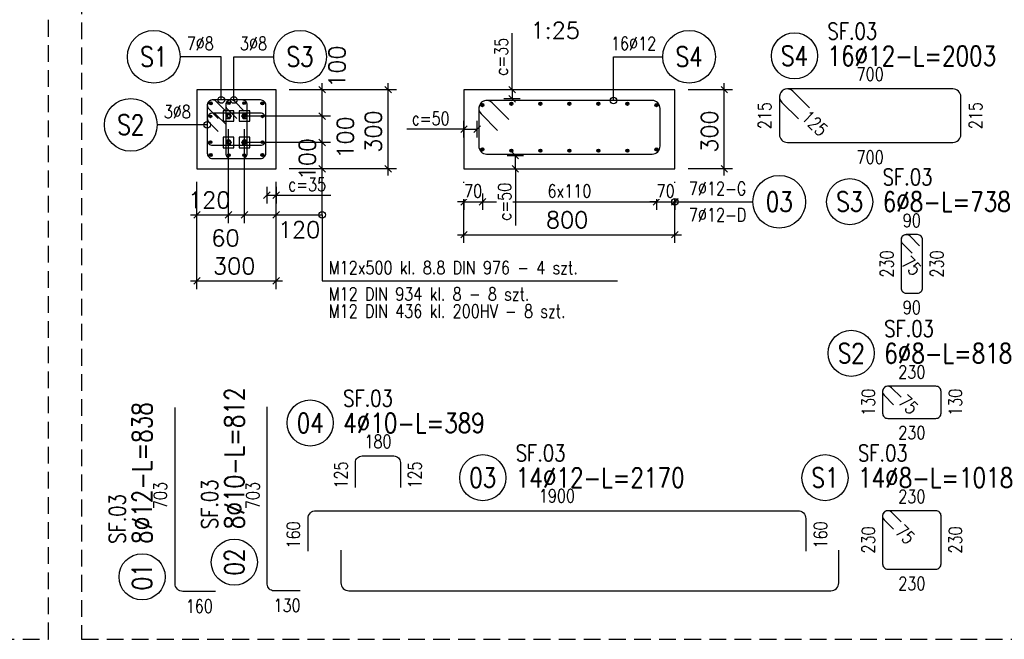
# Model space of a CAD drawing. Header units: millimetres. Extents: x -62590 to 46238, y 147773 to 522018.
# Tile 37 of 92: x 5435 to 9170, y 245287 to 247638. Entities that reach past the tile are written whole.
import ezdxf
from ezdxf.enums import TextEntityAlignment as Align

# ---------------------------------------------------------------- set-up
doc = ezdxf.new("R2010")
doc.units = ezdxf.units.MM
doc.linetypes.add('ACAD_ISO02W100', pattern=[15, 12, -3])
doc.linetypes.add('HIDDEN', pattern=[9.525, 6.35, -3.175])
for name, color, linetype in [('AS_DIM_ON', 7, 'Continuous'), ('e-cad_cienkie', 1, 'Continuous'), ('e-cad_kontur', 2, 'Continuous'), ('e-cad_opisy', 7, 'Continuous'), ('e-cad_prety_przekroj', 4, 'Continuous'), ('e-cad_prety_widok', 3, 'Continuous'), ('e-cad_strzemiona', 3, 'Continuous'), ('e-cad_ukryte', 1, 'HIDDEN'), ('e-cad_wymiary', 1, 'Continuous')]:
    doc.layers.add(name, color=color, linetype=linetype)
doc.layers.add('e-cad_rzutnie', color=61, linetype='Continuous', plot=False)
doc.styles.add('e-cad_1', font='simplex.shx', dxfattribs={"width": 0.8})
doc.styles.add('Simplex.shx', font='simplex.shx', dxfattribs={"height": 2})
doc.dimstyles.new('e-cad_1_25_[mm]', dxfattribs={"dimscale": 25, "dimtxt": 2, "dimasz": 1, "dimexe": 1.25, "dimexo": 0.625, "dimtad": 1, "dimdec": 0, "dimrnd": 1, "dimzin": 1, "dimtxsty": 'e-cad_1', "dimblk": 'OBLIQUE', "dimcen": 2.5, "dimclrd": 8, "dimclre": 8, "dimclrt": 1, "dimadec": 0, "dimazin": 0, "dimtfac": 1, "dimtix": 1, "dimtmove": 1, "dimatfit": 3, "dimfxl": 1.25, "dimfxlon": 1, "dimtfill": 1, "dimarcsym": 0})

# ---------------------------------------------------------------- blocks, each defined once
blk = doc.blocks.new('_Oblique')
at = {"color": 0, "linetype": 'ByBlock', "lineweight": -2}
blk.add_line((-0.5, -0.5), (0.5, 0.5), dxfattribs=at)
blk = doc.blocks.new('*D111')
at = {"layer": 'Defpoints', "color": 0, "ltscale": 40}
for p in [(7190.5, 247145.4), (7120.6, 247072), (7190.5, 246947)]:
    blk.add_point(p, dxfattribs=at)
at = {"layer": 'e-cad_wymiary', "color": 8, "lineweight": -2, "ltscale": 10}
for p, q in [((7120.6, 246978.3), (7120.6, 246915.8)), ((7190.5, 246978.3), (7190.5, 246915.8)), ((7120.6, 246947), (7095.6, 246947)), ((7120.6, 246947), (7190.5, 246947)), ((7190.5, 246947), (7215.5, 246947))]:
    blk.add_line(p, q, dxfattribs=at)
at = {"layer": 'e-cad_wymiary', "color": 8, "lineweight": -2, "ltscale": 40, "xscale": 25, "yscale": 25, "zscale": 25}
blk.add_blockref('_Oblique', (7120.6, 246947), dxfattribs=at)
at = {"layer": 'e-cad_wymiary', "color": 8, "lineweight": -2, "ltscale": 40, "xscale": 25, "yscale": 25, "zscale": 25, "rotation": 180}
blk.add_blockref('_Oblique', (7190.5, 246947), dxfattribs=at)
at = {"layer": 'e-cad_wymiary', "color": 1, "ltscale": 40, "insert": (7155.5, 246987.7), "char_height": 50, "attachment_point": 5, "style": 'e-cad_1', "bg_fill": 3, "box_fill_scale": 1.1, "bg_fill_color": 257, "bg_fill_transparency": 0}
blk.add_mtext('70', dxfattribs=at)
blk = doc.blocks.new('*D112')
at = {"layer": 'Defpoints', "color": 0, "ltscale": 40}
for p in [(7190.5, 247145.4), (7850.7, 247145.4), (7850.7, 246947)]:
    blk.add_point(p, dxfattribs=at)
at = {"layer": 'e-cad_wymiary', "color": 8, "lineweight": -2, "ltscale": 10}
for p, q in [((7190.5, 246978.3), (7190.5, 246915.8)), ((7850.7, 246978.3), (7850.7, 246915.8)), ((7190.5, 246947), (7850.7, 246947))]:
    blk.add_line(p, q, dxfattribs=at)
at = {"layer": 'e-cad_wymiary', "color": 8, "lineweight": -2, "ltscale": 40, "xscale": 25, "yscale": 25, "zscale": 25, "rotation": 180}
blk.add_blockref('_Oblique', (7190.5, 246947), dxfattribs=at)
at = {"layer": 'e-cad_wymiary', "color": 8, "lineweight": -2, "ltscale": 40, "xscale": 25, "yscale": 25, "zscale": 25}
blk.add_blockref('_Oblique', (7850.7, 246947), dxfattribs=at)
at = {"layer": 'e-cad_wymiary', "color": 1, "ltscale": 40, "insert": (7520.6, 246987.7), "char_height": 50, "attachment_point": 5, "style": 'e-cad_1', "bg_fill": 3, "box_fill_scale": 1.1, "bg_fill_color": 257, "bg_fill_transparency": 0}
blk.add_mtext('6x110', dxfattribs=at)
blk = doc.blocks.new('*D113')
at = {"layer": 'Defpoints', "color": 0, "ltscale": 40}
for p in [(7850.7, 247145.4), (7920.6, 247072), (7920.6, 246947)]:
    blk.add_point(p, dxfattribs=at)
at = {"layer": 'e-cad_wymiary', "color": 8, "lineweight": -2, "ltscale": 10}
for p, q in [((7850.7, 246978.3), (7850.7, 246915.8)), ((7920.6, 246978.3), (7920.6, 246915.8)), ((7850.7, 246947), (7825.7, 246947)), ((7850.7, 246947), (7920.6, 246947)), ((7920.6, 246947), (7945.6, 246947))]:
    blk.add_line(p, q, dxfattribs=at)
at = {"layer": 'e-cad_wymiary', "color": 8, "lineweight": -2, "ltscale": 40, "xscale": 25, "yscale": 25, "zscale": 25}
blk.add_blockref('_Oblique', (7850.7, 246947), dxfattribs=at)
at = {"layer": 'e-cad_wymiary', "color": 8, "lineweight": -2, "ltscale": 40, "xscale": 25, "yscale": 25, "zscale": 25, "rotation": 180}
blk.add_blockref('_Oblique', (7920.6, 246947), dxfattribs=at)
at = {"layer": 'e-cad_wymiary', "color": 1, "ltscale": 40, "insert": (7885.6, 246987.7), "char_height": 50, "attachment_point": 5, "style": 'e-cad_1', "bg_fill": 3, "box_fill_scale": 1.1, "bg_fill_color": 257, "bg_fill_transparency": 0}
blk.add_mtext('70', dxfattribs=at)
blk = doc.blocks.new('e-cad_ZelbetOpis_7')
blk.add_circle((5, 5), 3.5)
at = {"layer": 'e-cad_opisy', "style": 'e-cad_1', "width": 0.8, "flags": 1}
for tag, p in [('SREDNICA', (25, 8)), ('DLUGOSC', (25, 7.5)), ('KOD', (30, 8)), ('HAK_1', (30, 7.5)), ('SZT', (25, 7)), ('GATUNEK_STALI', (25, 6.5)), ('KLASA_STALI', (25, 6)), ('A', (30, 6.5)), ('HAK_2', (30, 7)), ('B', (30, 6)), ('OPIS_2', (25, 5.5)), ('C', (30, 5.5)), ('D', (30, 5)), ('E', (30, 4.5)), ('F', (30, 4)), ('R', (30, 3.5)), ('HAK_1_DLUGOSC', (30, 3)), ('HAK_2_DLUGOSC', (30, 2.5)), ('KIERUNEK', (30, 2))]:
    blk.add_attdef(tag, p, '', height=0.3, dxfattribs=at)
at = {"layer": 'e-cad_opisy', "style": 'e-cad_1', "width": 0.8}
blk.add_attdef('NR', text='', height=3, dxfattribs=at).set_placement((5, 3.5), align=Align.CENTER)
for tag, p in [('OPIS_1', (10, 3.5)), ('UWAGI', (10, -6))]:
    blk.add_attdef(tag, p, '', height=3, dxfattribs=at)
at = {"layer": 'e-cad_rzutnie', "style": 'e-cad_1', "width": 0.8}
blk.add_attdef('POZYCJA', (10, 7.5), '', height=2.5, dxfattribs=at)
blk = doc.blocks.new('e-cad_ZelbetOpisNiezliczalny_1L')
at = {"layer": 'e-cad_cienkie'}
blk.add_circle((-4, 0), 4, dxfattribs=at)
at = {"layer": 'e-cad_opisy', "ltscale": 0.04, "style": 'e-cad_1', "width": 0.8}
for tag, p in [('OPIS', (1, 1)), ('UWAGI', (1, -3))]:
    blk.add_attdef(tag, p, '', height=2, dxfattribs=at)
blk.add_attdef('NR', text='', height=3, dxfattribs=at).set_placement((-4, 0), align=Align.MIDDLE_CENTER)
blk = doc.blocks.new('e-cad_ZelbetOpisNiezliczalny_1P')
at = {"layer": 'e-cad_cienkie'}
blk.add_circle((4, 0), 4, dxfattribs=at)
at = {"layer": 'e-cad_opisy', "ltscale": 0.04, "style": 'e-cad_1', "width": 0.8}
for tag, p in [('OPIS', (-1, 1)), ('UWAGI', (-1, -3))]:
    blk.add_attdef(tag, text='', height=2, dxfattribs=at).set_placement(p, align=Align.RIGHT)
blk.add_attdef('NR', text='', height=3, dxfattribs=at).set_placement((4, 0), align=Align.MIDDLE_CENTER)
blk = doc.blocks.new('*D133')
at = {"layer": 'Defpoints', "color": 0, "ltscale": 40}
for p in [(7170.6, 247222), (7120.6, 247072), (7170.6, 247072)]:
    blk.add_point(p, dxfattribs=at)
at = {"layer": 'e-cad_wymiary', "color": 8, "lineweight": -2, "ltscale": 10}
for p, q in [((7120.6, 247190.8), (7120.6, 247253.3)), ((7170.6, 247190.8), (7170.6, 247253.3)), ((7120.6, 247222), (6904.3, 247222)), ((7120.6, 247222), (7170.6, 247222))]:
    blk.add_line(p, q, dxfattribs=at)
at = {"layer": 'e-cad_wymiary', "color": 8, "lineweight": -2, "ltscale": 40, "xscale": 25, "yscale": 25, "zscale": 25, "rotation": 180}
blk.add_blockref('_Oblique', (7120.6, 247222), dxfattribs=at)
at = {"layer": 'e-cad_wymiary', "color": 8, "lineweight": -2, "ltscale": 40, "xscale": 25, "yscale": 25, "zscale": 25}
blk.add_blockref('_Oblique', (7170.6, 247222), dxfattribs=at)
at = {"layer": 'e-cad_wymiary', "color": 1, "ltscale": 40, "insert": (6994.2, 247262.7), "char_height": 50, "attachment_point": 5, "style": 'e-cad_1', "bg_fill": 3, "box_fill_scale": 1.1, "bg_fill_color": 257, "bg_fill_transparency": 0}
blk.add_mtext('c=50', dxfattribs=at)
blk = doc.blocks.new('*D134')
at = {"layer": 'Defpoints', "color": 0, "ltscale": 40}
for p in [(7120.6, 247122), (7315.5, 247122), (7120.6, 247072)]:
    blk.add_point(p, dxfattribs=at)
at = {"layer": 'e-cad_wymiary', "color": 8, "lineweight": -2, "ltscale": 10}
for p, q in [((7284.2, 247122), (7346.7, 247122)), ((7315.5, 247072), (7315.5, 247122)), ((7284.2, 247072), (7346.7, 247072)), ((7315.5, 247072), (7315.5, 246857.1))]:
    blk.add_line(p, q, dxfattribs=at)
at = {"layer": 'e-cad_wymiary', "color": 8, "lineweight": -2, "ltscale": 40, "xscale": 25, "yscale": 25, "zscale": 25}
for p, rotation in [((7315.5, 247122), 90), ((7315.5, 247072), 270)]:
    blk.add_blockref('_Oblique', p, dxfattribs=dict(at, rotation=rotation))
at = {"layer": 'e-cad_wymiary', "color": 1, "ltscale": 40, "insert": (7274.9, 246947), "char_height": 50, "attachment_point": 5, "rotation": 90, "style": 'e-cad_1', "bg_fill": 3, "box_fill_scale": 1.1, "bg_fill_color": 257, "bg_fill_transparency": 0}
blk.add_mtext('c=50', dxfattribs=at)
blk = doc.blocks.new('*D135')
at = {"layer": 'Defpoints', "color": 0, "ltscale": 40}
for p in [(7920.6, 247372), (7303, 247337), (7920.6, 247337)]:
    blk.add_point(p, dxfattribs=at)
at = {"layer": 'e-cad_wymiary', "color": 8, "lineweight": -2, "ltscale": 10}
for p, q in [((7303, 247372), (7303, 247586.9)), ((7334.2, 247372), (7271.7, 247372)), ((7303, 247372), (7303, 247337)), ((7334.2, 247337), (7271.7, 247337))]:
    blk.add_line(p, q, dxfattribs=at)
at = {"layer": 'e-cad_wymiary', "color": 8, "lineweight": -2, "ltscale": 40, "xscale": 25, "yscale": 25, "zscale": 25}
for p, rotation in [((7303, 247372), 90), ((7303, 247337), 270)]:
    blk.add_blockref('_Oblique', p, dxfattribs=dict(at, rotation=rotation))
at = {"layer": 'e-cad_wymiary', "color": 1, "ltscale": 40, "insert": (7262.4, 247497), "char_height": 50, "attachment_point": 5, "rotation": 90, "style": 'e-cad_1', "bg_fill": 3, "box_fill_scale": 1.1, "bg_fill_color": 257, "bg_fill_transparency": 0}
blk.add_mtext('c=35', dxfattribs=at)
blk = doc.blocks.new('*D138')
at = {"layer": 'Defpoints', "color": 0, "ltscale": 40}
for p in [(6372.8, 247131), (6407.8, 247131), (6407.8, 246972)]:
    blk.add_point(p, dxfattribs=at)
at = {"layer": 'e-cad_wymiary', "color": 8, "lineweight": -2, "ltscale": 10}
for p, q in [((6372.8, 247003.3), (6372.8, 246940.8)), ((6372.8, 246972), (6407.8, 246972)), ((6407.8, 247003.3), (6407.8, 246940.8)), ((6407.8, 246972), (6615.5, 246972))]:
    blk.add_line(p, q, dxfattribs=at)
at = {"layer": 'e-cad_wymiary', "color": 8, "lineweight": -2, "ltscale": 40, "xscale": 25, "yscale": 25, "zscale": 25, "rotation": 180}
blk.add_blockref('_Oblique', (6372.8, 246972), dxfattribs=at)
at = {"layer": 'e-cad_wymiary', "color": 8, "lineweight": -2, "ltscale": 40, "xscale": 25, "yscale": 25, "zscale": 25}
blk.add_blockref('_Oblique', (6407.8, 246972), dxfattribs=at)
at = {"layer": 'e-cad_wymiary', "color": 1, "ltscale": 40, "insert": (6525.6, 247012.7), "char_height": 50, "attachment_point": 5, "style": 'e-cad_1', "bg_fill": 3, "box_fill_scale": 1.1, "bg_fill_color": 257, "bg_fill_transparency": 0}
blk.add_mtext('c=35', dxfattribs=at)

msp = doc.modelspace()

# ---------------------------------------------------------------- hatches: boundary and pattern name
at = {"layer": 'e-cad_prety_przekroj', "ltscale": 10}
h = msp.add_hatch(color=256, dxfattribs=at)
edge = h.paths.add_edge_path()
edge.add_arc((6159.8, 247320), 6, 0, 360)
h = msp.add_hatch(color=256, dxfattribs=at)
edge = h.paths.add_edge_path()
edge.add_arc((6229.1, 247320.7), 5, 0, 360)
h = msp.add_hatch(color=256, dxfattribs=at)
edge = h.paths.add_edge_path()
edge.add_arc((6286.5, 247320.7), 5, 0, 360, ccw=False)
h = msp.add_hatch(color=256, dxfattribs=at)
edge = h.paths.add_edge_path()
edge.add_arc((6355.8, 247320), 6, 0, 360)
h = msp.add_hatch(color=256, dxfattribs=at)
edge = h.paths.add_edge_path()
edge.add_arc((7190.5, 247313.6), 6, 0, 360)
h = msp.add_hatch(color=256, dxfattribs=at)
edge = h.paths.add_edge_path()
edge.add_arc((7300.5, 247318.6), 6, 0, 360)
h = msp.add_hatch(color=256, dxfattribs=at)
edge = h.paths.add_edge_path()
edge.add_arc((7410.5, 247318.6), 6, 0, 360)
h = msp.add_hatch(color=256, dxfattribs=at)
edge = h.paths.add_edge_path()
edge.add_arc((7520.5, 247318.6), 6, 0, 360)
h = msp.add_hatch(color=256, dxfattribs=at)
edge = h.paths.add_edge_path()
edge.add_arc((7630.5, 247318.6), 6, 0, 360)
h = msp.add_hatch(color=256, dxfattribs=at)
edge = h.paths.add_edge_path()
edge.add_arc((7740.5, 247318.6), 6, 0, 360)
h = msp.add_hatch(color=256, dxfattribs=at)
edge = h.paths.add_edge_path()
edge.add_arc((7850.7, 247313.6), 6, 0, 360)
h = msp.add_hatch(color=256, dxfattribs=at)
edge = h.paths.add_edge_path()
edge.add_arc((6159.1, 247270.7), 5, 0, 360)
h = msp.add_hatch(color=256, dxfattribs=at)
edge = h.paths.add_edge_path()
edge.add_arc((6356.5, 247270.7), 5, 0, 360, ccw=False)
h = msp.add_hatch(color=256, dxfattribs=at)
edge = h.paths.add_edge_path()
edge.add_arc((6159.1, 247173.3), 5, 0, 360, ccw=False)
h = msp.add_hatch(color=256, dxfattribs=at)
edge = h.paths.add_edge_path()
edge.add_arc((6356.5, 247173.3), 5, 0, 360)
h = msp.add_hatch(color=256, dxfattribs=at)
edge = h.paths.add_edge_path()
edge.add_arc((6159.8, 247124), 6, 0, 360)
h = msp.add_hatch(color=256, dxfattribs=at)
edge = h.paths.add_edge_path()
edge.add_arc((6229.1, 247123.3), 5, 0, 360, ccw=False)
h = msp.add_hatch(color=256, dxfattribs=at)
edge = h.paths.add_edge_path()
edge.add_arc((6286.5, 247123.3), 5, 0, 360)
h = msp.add_hatch(color=256, dxfattribs=at)
edge = h.paths.add_edge_path()
edge.add_arc((6355.8, 247124), 6, 0, 360)
h = msp.add_hatch(color=256, dxfattribs=at)
edge = h.paths.add_edge_path()
edge.add_arc((7190.5, 247145.4), 6, 0, 360)
h = msp.add_hatch(color=256, dxfattribs=at)
edge = h.paths.add_edge_path()
edge.add_arc((7850.7, 247145.4), 6, 0, 360)

# ---------------------------------------------------------------- linework, layer by layer
at = {"color": 252, "linetype": 'Continuous', "ltscale": 0.25}
for centre in [(6227.8, 247272), (6287.8, 247272), (6227.8, 247172), (6287.8, 247172)]:
    msp.add_circle(centre, 6, dxfattribs=at)
at = {"layer": 'AS_DIM_ON', "color": 8, "linetype": 'ByBlock', "lineweight": -2}
for p, q in [((6595.3, 247359.5, -14128.9), (6570.3, 247384.5, -14128.9)), ((6845.3, 247359.5, -14128.9), (6820.3, 247384.5, -14128.9)), ((8120.6, 247359.5, -14128.9), (8095.6, 247384.5, -14128.9)), ((6595.3, 247259.5, -14128.9), (6570.3, 247284.5, -14128.9)), ((6570.3, 247284.5, -14128.9), (6595.3, 247259.5, -14128.9)), ((6595.3, 247159.5, -14128.9), (6570.3, 247184.5, -14128.9)), ((6570.3, 247184.5, -14128.9), (6595.3, 247159.5, -14128.9)), ((6570.3, 247084.5, -14128.9), (6595.3, 247059.5, -14128.9)), ((6820.3, 247084.5, -14128.9), (6845.3, 247059.5, -14128.9)), ((8095.6, 247084.5, -14128.9), (8120.6, 247059.5, -14128.9)), ((6120.3, 246909.5, -14128.9), (6095.3, 246884.5, -14128.9)), ((6215.3, 246884.5, -14128.9), (6240.3, 246909.5, -14128.9)), ((6240.3, 246909.5, -14128.9), (6215.3, 246884.5, -14128.9)), ((6275.3, 246884.5, -14128.9), (6300.3, 246909.5, -14128.9)), ((6300.3, 246909.5, -14128.9), (6275.3, 246884.5, -14128.9)), ((6395.3, 246884.5, -14128.9), (6420.3, 246909.5, -14128.9)), ((7133.1, 246834.5, -14128.9), (7108.1, 246809.5, -14128.9)), ((7908.1, 246809.5, -14128.9), (7933.1, 246834.5, -14128.9)), ((6120.3, 246659.5, -14128.9), (6095.3, 246634.5, -14128.9)), ((6395.3, 246634.5, -14128.9), (6420.3, 246659.5, -14128.9))]:
    msp.add_line(p, q, dxfattribs=at)
at = {"layer": 'AS_DIM_ON', "color": 8}
for p, q in [((6582.8, 247272), (6582.8, 247397)), ((6832.8, 247047), (6832.8, 247397)), ((8108.1, 247047), (8108.1, 247397)), ((6864.1, 247372), (6457.8, 247372)), ((6614.1, 247372), (6457.8, 247372)), ((8139.3, 247372), (7970.6, 247372)), ((6614.1, 247272), (6277.8, 247272)), ((6582.8, 247172), (6582.8, 247272)), ((6227.8, 246865.8), (6227.8, 247222)), ((6287.8, 246865.8), (6287.8, 247222)), ((6614.1, 247172), (6277.8, 247172)), ((6582.8, 247047), (6582.8, 247172)), ((6864.1, 247072), (6457.8, 247072)), ((6614.1, 247072), (6457.8, 247072)), ((8139.3, 247072), (7970.6, 247072)), ((6107.8, 246615.8), (6107.8, 247022)), ((6107.8, 246865.8), (6107.8, 247022)), ((6407.8, 246615.8), (6407.8, 247022)), ((6407.8, 246865.8), (6407.8, 247022)), ((7120.6, 246790.8), (7120.6, 247022)), ((7920.6, 246790.8), (7920.6, 247022)), ((6082.8, 246897), (6227.8, 246897)), ((6227.8, 246897), (6287.8, 246897)), ((6287.8, 246897), (6432.8, 246897)), ((7095.6, 246822), (7945.6, 246822)), ((6082.8, 246647), (6432.8, 246647))]:
    msp.add_line(p, q, dxfattribs=at)
at = {"layer": 'e-cad_cienkie', "ltscale": 10}
msp.add_lwpolyline([(6107.8, 247072), (6407.8, 247072), (6407.8, 247372), (6107.8, 247372)], close=True, dxfattribs=at)
at = {"layer": 'e-cad_kontur', "linetype": 'Continuous', "ltscale": 0.25}
for p, q in [((6407.8, 247372), (6107.8, 247372)), ((6107.8, 247372), (6107.8, 247072)), ((6407.8, 247072), (6407.8, 247372)), ((7920.6, 247372), (7120.6, 247372)), ((7120.6, 247372), (7120.6, 247072)), ((7920.6, 247072), (7920.6, 247372)), ((6107.8, 247072), (6407.8, 247072)), ((7120.6, 247072), (7920.6, 247072))]:
    msp.add_line(p, q, dxfattribs=at)
at = {"layer": 'e-cad_kontur', "color": 252, "linetype": 'ACAD_ISO02W100', "ltscale": 0.25}
for p, q in [((6247.8, 247292), (6207.8, 247292)), ((6207.8, 247292), (6207.8, 247252)), ((6222.6, 247281.1), (6217.3, 247272)), ((6217.3, 247272), (6222.6, 247263)), ((6221.1, 247272), (6222, 247275.4)), ((6222, 247268.7), (6221.1, 247272)), ((6222.6, 247275), (6221.8, 247272)), ((6221.8, 247272), (6222.6, 247269)), ((6222, 247275.4), (6224.4, 247277.9)), ((6233.1, 247281.1), (6222.6, 247281.1)), ((6222.6, 247275), (6224.8, 247277.2)), ((6224.4, 247277.9), (6227.8, 247278.8)), ((6224.8, 247277.2), (6227.8, 247278)), ((6227.8, 247278.8), (6231.2, 247277.9)), ((6227.8, 247278), (6230.8, 247277.2)), ((6230.8, 247277.2), (6233, 247275)), ((6231.2, 247277.9), (6233.7, 247275.4)), ((6233, 247275), (6233.8, 247272)), ((6233.8, 247272), (6233, 247269)), ((6238.3, 247272), (6233.1, 247281.1)), ((6233.1, 247263), (6238.3, 247272)), ((6233.7, 247275.4), (6234.6, 247272)), ((6234.6, 247272), (6233.7, 247268.7)), ((6247.8, 247252), (6247.8, 247292)), ((6307.8, 247292), (6267.8, 247292)), ((6267.8, 247292), (6267.8, 247252)), ((6282.6, 247281.1), (6277.3, 247272)), ((6277.3, 247272), (6282.6, 247263)), ((6281.1, 247272), (6282, 247275.4)), ((6282, 247268.7), (6281.1, 247272)), ((6282.6, 247275), (6281.8, 247272)), ((6281.8, 247272), (6282.6, 247269)), ((6282, 247275.4), (6284.4, 247277.9)), ((6293.1, 247281.1), (6282.6, 247281.1)), ((6282.6, 247275), (6284.8, 247277.2)), ((6284.4, 247277.9), (6287.8, 247278.8)), ((6284.8, 247277.2), (6287.8, 247278)), ((6287.8, 247278.8), (6291.2, 247277.9)), ((6287.8, 247278), (6290.8, 247277.2)), ((6290.8, 247277.2), (6293, 247275)), ((6291.2, 247277.9), (6293.7, 247275.4)), ((6293, 247275), (6293.8, 247272)), ((6293.8, 247272), (6293, 247269)), ((6298.3, 247272), (6293.1, 247281.1)), ((6293.1, 247263), (6298.3, 247272)), ((6293.7, 247275.4), (6294.6, 247272)), ((6294.6, 247272), (6293.7, 247268.7)), ((6307.8, 247252), (6307.8, 247292)), ((6207.8, 247252), (6247.8, 247252)), ((6224.4, 247266.2), (6222, 247268.7)), ((6224.8, 247266.8), (6222.6, 247269)), ((6222.6, 247263), (6233.1, 247263)), ((6227.8, 247265.3), (6224.4, 247266.2)), ((6227.8, 247266), (6224.8, 247266.8)), ((6230.8, 247266.8), (6227.8, 247266)), ((6231.2, 247266.2), (6227.8, 247265.3)), ((6233, 247269), (6230.8, 247266.8)), ((6233.7, 247268.7), (6231.2, 247266.2)), ((6267.8, 247252), (6307.8, 247252)), ((6284.4, 247266.2), (6282, 247268.7)), ((6284.8, 247266.8), (6282.6, 247269)), ((6282.6, 247263), (6293.1, 247263)), ((6287.8, 247265.3), (6284.4, 247266.2)), ((6287.8, 247266), (6284.8, 247266.8)), ((6290.8, 247266.8), (6287.8, 247266)), ((6291.2, 247266.2), (6287.8, 247265.3)), ((6293, 247269), (6290.8, 247266.8)), ((6293.7, 247268.7), (6291.2, 247266.2)), ((6247.8, 247192), (6207.8, 247192)), ((6207.8, 247192), (6207.8, 247152)), ((6222.6, 247181.1), (6217.3, 247172)), ((6217.3, 247172), (6222.6, 247163)), ((6221.1, 247172), (6222, 247175.4)), ((6222, 247168.7), (6221.1, 247172)), ((6222.6, 247175), (6221.8, 247172)), ((6221.8, 247172), (6222.6, 247169)), ((6222, 247175.4), (6224.4, 247177.9)), ((6224.4, 247166.2), (6222, 247168.7)), ((6233.1, 247181.1), (6222.6, 247181.1)), ((6222.6, 247175), (6224.8, 247177.2)), ((6224.8, 247166.8), (6222.6, 247169)), ((6222.6, 247163), (6233.1, 247163)), ((6224.4, 247177.9), (6227.8, 247178.8)), ((6227.8, 247165.3), (6224.4, 247166.2)), ((6224.8, 247177.2), (6227.8, 247178)), ((6227.8, 247166), (6224.8, 247166.8)), ((6227.8, 247178.8), (6231.2, 247177.9)), ((6227.8, 247178), (6230.8, 247177.2)), ((6230.8, 247166.8), (6227.8, 247166)), ((6231.2, 247166.2), (6227.8, 247165.3)), ((6230.8, 247177.2), (6233, 247175)), ((6233, 247169), (6230.8, 247166.8)), ((6231.2, 247177.9), (6233.7, 247175.4)), ((6233.7, 247168.7), (6231.2, 247166.2)), ((6233, 247175), (6233.8, 247172)), ((6233.8, 247172), (6233, 247169)), ((6238.3, 247172), (6233.1, 247181.1)), ((6233.1, 247163), (6238.3, 247172)), ((6233.7, 247175.4), (6234.6, 247172)), ((6234.6, 247172), (6233.7, 247168.7)), ((6247.8, 247152), (6247.8, 247192)), ((6307.8, 247192), (6267.8, 247192)), ((6267.8, 247192), (6267.8, 247152)), ((6282.6, 247181.1), (6277.3, 247172)), ((6277.3, 247172), (6282.6, 247163)), ((6281.1, 247172), (6282, 247175.4)), ((6282, 247168.7), (6281.1, 247172)), ((6282.6, 247175), (6281.8, 247172)), ((6281.8, 247172), (6282.6, 247169)), ((6282, 247175.4), (6284.4, 247177.9)), ((6284.4, 247166.2), (6282, 247168.7)), ((6293.1, 247181.1), (6282.6, 247181.1)), ((6282.6, 247175), (6284.8, 247177.2)), ((6284.8, 247166.8), (6282.6, 247169)), ((6282.6, 247163), (6293.1, 247163)), ((6284.4, 247177.9), (6287.8, 247178.8)), ((6287.8, 247165.3), (6284.4, 247166.2)), ((6284.8, 247177.2), (6287.8, 247178)), ((6287.8, 247166), (6284.8, 247166.8)), ((6287.8, 247178.8), (6291.2, 247177.9)), ((6287.8, 247178), (6290.8, 247177.2)), ((6290.8, 247166.8), (6287.8, 247166)), ((6291.2, 247166.2), (6287.8, 247165.3)), ((6290.8, 247177.2), (6293, 247175)), ((6293, 247169), (6290.8, 247166.8)), ((6291.2, 247177.9), (6293.7, 247175.4)), ((6293.7, 247168.7), (6291.2, 247166.2)), ((6293, 247175), (6293.8, 247172)), ((6293.8, 247172), (6293, 247169)), ((6298.3, 247172), (6293.1, 247181.1)), ((6293.1, 247163), (6298.3, 247172)), ((6293.7, 247175.4), (6294.6, 247172)), ((6294.6, 247172), (6293.7, 247168.7)), ((6307.8, 247152), (6307.8, 247192)), ((6207.8, 247152), (6247.8, 247152)), ((6267.8, 247152), (6307.8, 247152))]:
    msp.add_line(p, q, dxfattribs=at)
at = {"layer": 'e-cad_prety_przekroj', "ltscale": 10}
for centre, radius in [((6159.8, 247320), 6), ((6229.1, 247320.7), 5), ((6286.5, 247320.7), 5), ((6355.8, 247320), 6), ((7190.5, 247313.6), 6), ((7300.5, 247318.6), 6), ((7410.5, 247318.6), 6), ((7520.5, 247318.6), 6), ((7630.5, 247318.6), 6), ((7740.5, 247318.6), 6), ((7850.7, 247313.6), 6), ((6159.1, 247270.7), 5), ((6356.5, 247270.7), 5), ((6159.1, 247173.3), 5), ((6356.5, 247173.3), 5), ((6159.8, 247124), 6), ((6229.1, 247123.3), 5), ((6286.5, 247123.3), 5), ((6355.8, 247124), 6), ((7190.5, 247145.4), 6), ((7850.7, 247145.4), 6)]:
    msp.add_circle(centre, radius, dxfattribs=at)
at = {"layer": 'e-cad_prety_widok', "ltscale": 10}
for points in [[(6178.6, 245469), (6054.6, 245469, -0.414214), (6024.6, 245499), (6024.6, 246166.1)], [(6499.6, 245471.1), (6399.6, 245471.1, -0.414214), (6374.6, 245496.1), (6374.6, 246169.1)], [(6709.1, 245862.9), (6709.1, 245957.8, -0.414214), (6734.1, 245982.8), (6854.4, 245982.8, -0.414214), (6879.4, 245957.8), (6879.4, 245862.9)], [(6529.1, 245621.1), (6529.1, 245745.1, -0.414214), (6559.1, 245775.1), (8387.1, 245775.1, -0.414214), (8417.1, 245745.1), (8417.1, 245621.1)]]:
    msp.add_lwpolyline(points, format="xyb", dxfattribs=at)
at = {"layer": 'e-cad_prety_widok', "color": 9, "ltscale": 10}
msp.add_lwpolyline([(6654.1, 245625.1), (6654.1, 245501.1, 0.414214), (6684.1, 245471.1), (8512.1, 245471.1, 0.414214), (8542.1, 245501.1), (8542.1, 245625.1)], format="xyb", dxfattribs=at)
at = {"layer": 'e-cad_strzemiona', "ltscale": 10}
for points in [[(8431.4, 247303.4), (8368.4, 247366.4, 0.668179), (8317.2, 247345.1), (8317.2, 247202.1, 0.414214), (8347.2, 247172.1), (8975.2, 247172.1, 0.414214), (9005.2, 247202.1), (9005.2, 247345.1, 0.414214), (8975.2, 247375.1), (8347.2, 247375.1, 0.668179), (8326, 247323.9), (8388.9, 247261)], [(6217, 247291.1), (6181, 247327.2, 0.668179), (6146.8, 247313), (6146.8, 247131, 0.414214), (6166.8, 247111), (6348.8, 247111, 0.414214), (6368.8, 247131), (6368.8, 247313, 0.414214), (6348.8, 247333), (6166.8, 247333, 0.668179), (6152.7, 247298.9), (6188.7, 247262.8)], [(6287, 247291.1), (6251, 247327.2, 0.668179), (6216.8, 247313), (6216.8, 247131, 0.414214), (6236.8, 247111), (6278.8, 247111, 0.414214), (6298.8, 247131), (6298.8, 247313, 0.414214), (6278.8, 247333), (6236.8, 247333, 0.668179), (6222.7, 247298.9), (6258.7, 247262.8)], [(7290.7, 247259.3), (7227.8, 247322.2, 0.668179), (7176.6, 247301), (7176.6, 247158, 0.414214), (7206.6, 247128), (7834.6, 247128, 0.414214), (7864.6, 247158), (7864.6, 247301, 0.414214), (7834.6, 247331), (7206.6, 247331, 0.668179), (7185.4, 247279.8), (7248.3, 247216.9)], [(6217, 247241.1), (6181, 247277.2, 0.668179), (6146.8, 247263), (6146.8, 247181, 0.414214), (6166.8, 247161), (6348.8, 247161, 0.414214), (6368.8, 247181), (6368.8, 247263, 0.414214), (6348.8, 247283), (6166.8, 247283, 0.668179), (6152.7, 247248.9), (6188.7, 247212.8)], [(8848.5, 246780.2), (8812.4, 246816.3, 0.668179), (8778.3, 246802.1), (8778.3, 246620.1, 0.414214), (8798.3, 246600.1), (8840.3, 246600.1, 0.414214), (8860.3, 246620.1), (8860.3, 246802.1, 0.414214), (8840.3, 246822.1), (8798.3, 246822.1, 0.668179), (8784.1, 246788), (8820.2, 246751.9)], [(8778.5, 246205.2), (8742.4, 246241.2, 0.668179), (8708.3, 246227.1), (8708.3, 246145.1, 0.414214), (8728.3, 246125.1), (8910.3, 246125.1, 0.414214), (8930.3, 246145.1), (8930.3, 246227.1, 0.414214), (8910.3, 246247.1), (8728.3, 246247.1, 0.668179), (8714.1, 246212.9), (8750.2, 246176.9)], [(8778.5, 245733.2), (8742.4, 245769.2, 0.668179), (8708.3, 245755.1), (8708.3, 245573.1, 0.414214), (8728.3, 245553.1), (8910.3, 245553.1, 0.414214), (8930.3, 245573.1), (8930.3, 245755.1, 0.414214), (8910.3, 245775.1), (8728.3, 245775.1, 0.668179), (8714.1, 245740.9), (8750.2, 245704.9)]]:
    msp.add_lwpolyline(points, format="xyb", dxfattribs=at)
at = {"layer": 'e-cad_ukryte', "ltscale": 10}
msp.add_lwpolyline([(2113, 245287.1), (5545.2, 245287.1), (5545.2, 249817.6), (2113, 249817.6)], close=True, dxfattribs=at)

# ---------------------------------------------------------------- block references
at = {"layer": 'e-cad_opisy', "ltscale": 10, "xscale": 25, "yscale": 25, "zscale": 25}
for name, p, values in [('e-cad_ZelbetOpis_7', (8249.2, 247375.1), {'OPIS_1': '16%%c12-L=2003', 'NR': 'S4', 'POZYCJA': 'SF.03'}), ('e-cad_ZelbetOpisNiezliczalny_1L', (6043.8, 247497), {'OPIS': '7%%c8', 'NR': 'S1'}), ('e-cad_ZelbetOpisNiezliczalny_1P', (6398.8, 247497), {'OPIS': '3%%c8', 'NR': 'S3'}), ('e-cad_ZelbetOpisNiezliczalny_1P', (7874.5, 247497), {'OPIS': '16%%c12', 'NR': 'S4'}), ('e-cad_ZelbetOpisNiezliczalny_1L', (5956.9, 247238.6), {'OPIS': '3%%c8', 'NR': 'S2'}), ('e-cad_ZelbetOpisNiezliczalny_1P', (8216.5, 246947), {'OPIS': '7%%c12-G', 'UWAGI': '7%%c12-D', 'NR': '03'}), ('e-cad_ZelbetOpis_7', (8464.5, 246247.1), {'OPIS_1': '6%%c8-L=818', 'NR': 'S2', 'POZYCJA': 'SF.03'}), ('e-cad_ZelbetOpis_7', (7066.9, 245775.1), {'OPIS_1': '14%%c12-L=2170', 'NR': '03', 'POZYCJA': 'SF.03'})]:
    msp.add_blockref(name, p, dxfattribs=at).add_auto_attribs(values)
for p, rotation, values in [((8458.7, 246822.1), 359.9999999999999, {'OPIS_1': '6%%c8-L=738', 'NR': 'S3', 'POZYCJA': 'SF.03'}), ((6412.3, 245982.8), 360, {'OPIS_1': '4%%c10-L=389', 'NR': '04', 'POZYCJA': 'SF.03'}), ((6374.6, 245454.9), 90, {'OPIS_1': '8%%c10-L=812', 'NR': '02', 'POZYCJA': 'SF.03'}), ((6024.6, 245399.2), 90, {'OPIS_1': '8%%c12-L=838', 'NR': '01', 'POZYCJA': 'SF.03'}), ((8365, 245775.1), 359.9999999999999, {'OPIS_1': '14%%c8-L=1018', 'NR': 'S1', 'POZYCJA': 'SF.03'})]:
    msp.add_blockref('e-cad_ZelbetOpis_7', p, dxfattribs=dict(at, rotation=rotation)).add_auto_attribs(values)

# ---------------------------------------------------------------- texts
at = {"color": 84, "style": 'Simplex.shx'}
msp.add_text('1:25', height=62.5, dxfattribs=at).set_placement((7373, 247565.9))
at = {"layer": 'AS_DIM_ON', "color": 1, "style": 'e-cad_1'}
for s, p in [('100', (6670.3, 247379)), ('300', (6807.8, 247132.8)), ('300', (8083.1, 247132.8)), ('100', (6701.6, 247110.3)), ('100', (6557.8, 247028.2))]:
    msp.add_text(s, height=62.5, rotation=90, dxfattribs=at).set_placement(p)
for s, p in [('120', (6073.9, 246922)), ('800', (7431.4, 246847)), ('120', (6414.8, 246809.5)), ('60', (6162.3, 246778.3)), ('300', (6168.6, 246672))]:
    msp.add_text(s, height=62.5, dxfattribs=at).set_placement(p)
at = {"layer": 'e-cad_opisy', "ltscale": 10, "style": 'e-cad_1', "width": 0.8}
for s, p in [('700', (8661.2, 247431.1)), ('700', (8661.2, 247116.1)), ('90', (8819.3, 246876.1)), ('90', (8819.3, 246546.1)), ('230', (8819.3, 246301.1)), ('230', (8819.3, 246071.1)), ('180', (6794.3, 246037.8)), ('1900', (7473.1, 245831.1)), ('230', (8819.3, 245829.1)), ('230', (8819.3, 245499.1)), ('130', (6449.6, 245416.1)), ('160', (6116.6, 245413))]:
    msp.add_text(s, height=50, dxfattribs=at).set_placement(p, align=Align.MIDDLE_CENTER)
for s, rotation, p in [('215', 90, (8261.2, 247273.6)), ('215', 90, (9061.2, 247273.6)), ('125', 315, (8451, 247244.7)), ('230', 90, (8724.3, 246711.1)), ('230', 90, (8914.3, 246711.1)), ('75', 315, (8817.9, 246703.4)), ('130', 90, (8654.3, 246186.1)), ('130', 90, (8984.3, 246186.1)), ('75', 315, (8806.3, 246177.4)), ('125', 90, (6654.1, 245910.4)), ('125', 90, (6934.4, 245910.4)), ('703', 90, (5968.6, 245832.6)), ('703', 90, (6319.6, 245832.6)), ('160', 90, (6473.1, 245683.1)), ('160', 90, (8473.1, 245683.1)), ('230', 90, (8654.3, 245664.1)), ('75', 315, (8794, 245684.7)), ('230', 90, (8984.3, 245664.1))]:
    msp.add_text(s, height=50, rotation=rotation, dxfattribs=at).set_placement(p, align=Align.MIDDLE_CENTER)
for s, p in [('M12x500 kl. 8.8 DIN 976 - 4 szt.', (6607.8, 246672)), ('M12 DIN 934 kl. 8 - 8 szt.', (6607.8, 246572)), ('M12 DIN 436 kl. 200HV - 8 szt.', (6607.8, 246507))]:
    msp.add_text(s, height=50, dxfattribs=at).set_placement(p)

# ---------------------------------------------------------------- leaders
at = {"layer": 'e-cad_cienkie', "ltscale": 10}
for points in [[(6200.2, 247333), (6200.2, 247497), (6043.8, 247497)], [(6247.8, 247333), (6247.8, 247497), (6398.8, 247497)], [(7687.6, 247331), (7687.6, 247497), (7874.5, 247497)], [(6146.8, 247238.6), (5956.9, 247238.6)]]:
    msp.add_leader(points, dimstyle='e-cad_1_25_[mm]', override={"dimldrblk": 'DotBlank'}, dxfattribs=at)

# ---------------------------------------------------------------- next in the draw order: dimensions: what is measured, and where the dimension line sits
at = {"layer": 'e-cad_wymiary', "ltscale": 10}
for base, p1, p2, angle, picture, middle in [((7303, 247337), (7920.6, 247372), (7920.6, 247337), 270, '*D135', (7303, 247497)), ((6407.8, 246972), (6372.8, 247131), (6407.8, 247131), 180, '*D138', (6525.6, 246972))]:
    dim = msp.add_linear_dim(base=base, p1=p1, p2=p2, angle=angle, text='c=<>', dimstyle='e-cad_1_25_[mm]', override={"dimtxsty": 'e-cad_1'}, dxfattribs=at)
    dim.commit()
    dim.dimension.update_dxf_attribs({"geometry": picture, "text_midpoint": middle, "dimtype": 160})
dim = msp.add_linear_dim(base=(7190.5, 246947), p1=(7120.6, 247072), p2=(7190.5, 247145.4), dimstyle='e-cad_1_25_[mm]', dxfattribs=at)
dim.commit()
dim.dimension.update_dxf_attribs({"geometry": '*D111', "text_midpoint": (7155.5, 246987.7)})

# ---------------------------------------------------------------- next in the draw order: linework, layer by layer
at = {"layer": 'e-cad_cienkie', "color": 8, "ltscale": 10}
msp.add_lwpolyline([(6332.8, 246897), (6582.8, 246897), (6582.8, 247072)], dxfattribs=at)

# ---------------------------------------------------------------- next in the draw order: dimensions: what is measured, and where the dimension line sits
at = {"layer": 'e-cad_wymiary', "ltscale": 10}
dim = msp.add_linear_dim(base=(7850.7, 246947), p1=(7190.5, 247145.4), p2=(7850.7, 247145.4), text='6x110', dimstyle='e-cad_1_25_[mm]', override={"dimtxsty": 'e-cad_1'}, dxfattribs=at)
dim.commit()
dim.dimension.update_dxf_attribs({"geometry": '*D112', "text_midpoint": (7520.6, 246987.7)})

# ---------------------------------------------------------------- next in the draw order: hatches: boundary and pattern name
at = {"layer": 'e-cad_prety_przekroj', "ltscale": 10}
h = msp.add_hatch(color=256, dxfattribs=at)
edge = h.paths.add_edge_path()
edge.add_arc((7300.5, 247140.4), 6, 0, 360)
h = msp.add_hatch(color=256, dxfattribs=at)
edge = h.paths.add_edge_path()
edge.add_arc((7410.5, 247140.4), 6, 0, 360)
h = msp.add_hatch(color=256, dxfattribs=at)
edge = h.paths.add_edge_path()
edge.add_arc((7520.5, 247140.4), 6, 0, 360)
h = msp.add_hatch(color=256, dxfattribs=at)
edge = h.paths.add_edge_path()
edge.add_arc((7630.5, 247140.4), 6, 0, 360)
h = msp.add_hatch(color=256, dxfattribs=at)
edge = h.paths.add_edge_path()
edge.add_arc((7740.5, 247140.4), 6, 0, 360)

# ---------------------------------------------------------------- next in the draw order: linework, layer by layer
for centre in [(7300.5, 247140.4), (7410.5, 247140.4), (7520.5, 247140.4), (7630.5, 247140.4), (7740.5, 247140.4)]:
    msp.add_circle(centre, 6, dxfattribs=at)

# ---------------------------------------------------------------- next in the draw order: dimensions: what is measured, and where the dimension line sits
at = {"layer": 'e-cad_wymiary', "ltscale": 10}
dim = msp.add_linear_dim(base=(7170.6, 247222), p1=(7120.6, 247072), p2=(7170.6, 247072), angle=180, text='c=<>', dimstyle='e-cad_1_25_[mm]', override={"dimtxsty": 'e-cad_1'}, dxfattribs=at)
dim.commit()
dim.dimension.update_dxf_attribs({"geometry": '*D133', "text_midpoint": (6994.2, 247222), "dimtype": 160})
dim = msp.add_linear_dim(base=(7920.6, 246947), p1=(7850.7, 247145.4), p2=(7920.6, 247072), dimstyle='e-cad_1_25_[mm]', dxfattribs=at)
dim.commit()
dim.dimension.update_dxf_attribs({"geometry": '*D113', "text_midpoint": (7885.6, 246987.7)})

# ---------------------------------------------------------------- next in the draw order: dimensions: what is measured, and where the dimension line sits
dim = msp.add_linear_dim(base=(7315.5, 247122), p1=(7120.6, 247072), p2=(7120.6, 247122), angle=90, text='c=<>', dimstyle='e-cad_1_25_[mm]', override={"dimtxsty": 'e-cad_1'}, dxfattribs=at)
dim.commit()
dim.dimension.update_dxf_attribs({"geometry": '*D134', "text_midpoint": (7315.5, 246947), "dimtype": 160})

# ---------------------------------------------------------------- next in the draw order: leaders
at = {"layer": 'e-cad_cienkie', "ltscale": 10}
msp.add_leader([(7920.6, 246947), (7945.6, 246947), (8216.5, 246947)], dimstyle='e-cad_1_25_[mm]', override={"dimldrblk": 'DotBlank'}, dxfattribs=at)

# ---------------------------------------------------------------- next in the draw order: linework, layer by layer
at = {"layer": 'e-cad_ukryte', "ltscale": 10}
msp.add_lwpolyline([(5670.2, 245287.1), (9283.3, 245287.1), (9283.3, 249817.6), (5670.2, 249817.6)], close=True, dxfattribs=at)

# ---------------------------------------------------------------- next in the draw order: leaders
at = {"layer": 'e-cad_cienkie', "ltscale": 10}
msp.add_leader([(6582.8, 246897), (6582.8, 246647), (7703.3, 246647)], dimstyle='e-cad_1_25_[mm]', override={"dimldrblk": 'DotBlank'}, dxfattribs=at)

doc.saveas('drawing.dxf')
